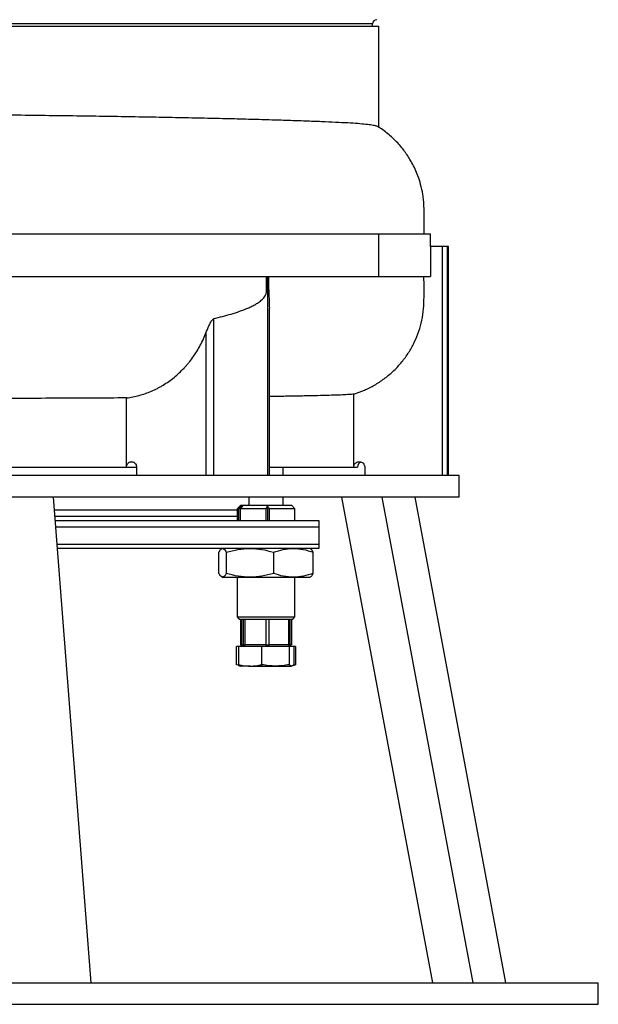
# Model space of a CAD drawing. Extents: x 4095 to 4895, y 2889 to 4868.
# Tile 2 of 8: x 4625 to 4895, y 2889 to 3349. Entities that reach past the tile are written whole.
import ezdxf

# ---------------------------------------------------------------- set-up
doc = ezdxf.new("R2010")
doc.units = 0
doc.header["$LTSCALE"] = 10
doc.header["$MEASUREMENT"] = 0
doc.layers.get('0').update_dxf_attribs({"linetype": 'CONTINUOUS'})

msp = doc.modelspace()

# ---------------------------------------------------------------- linework, layer by layer
at = {"color": 7, "linetype": 'Continuous'}
for p, q in [((4789.47, 3347.45), (4200.47, 3347.45)), ((4494.97, 3346.45), (4792.47, 3346.45)), ((4789.47, 3346.45), (4789.47, 3347.45)), ((4792.47, 3299.02), (4792.47, 3346.45)), ((4582.76, 3249.45), (4792.24, 3249.45)), ((4792.24, 3249.45), (4816.58, 3249.45)), ((4792.24, 3249.45), (4792.24, 3229.45)), ((4816.58, 3243.45), (4816.58, 3249.45)), ((4816.55, 3243.45), (4816.55, 3229.45)), ((4822.27, 3243.45), (4816.55, 3243.45)), ((4824.49, 3243.45), (4822.27, 3243.45)), ((4822.27, 3136.45), (4822.27, 3243.45)), ((4824.97, 3243.45), (4824.49, 3243.45)), ((4824.49, 3136.45), (4824.49, 3243.45)), ((4824.97, 3136.45), (4824.97, 3243.45)), ((4582.76, 3229.45), (4792.24, 3229.45)), ((4740.58, 3136.45), (4740.58, 3229.45)), ((4792.24, 3229.45), (4816.55, 3229.45)), ((4741.35, 3136.45), (4741.35, 3214.74)), ((4715.37, 3136.45), (4715.37, 3209.8)), ((4711.87, 3136.45), (4711.87, 3203.47)), ((4780.72, 3140.45), (4780.72, 3174.52)), ((4674.61, 3140.45), (4674.61, 3172.74)), ((4526.67, 3140.45), (4674.61, 3140.45)), ((4674.61, 3140.45), (4679.35, 3140.45)), ((4679.26, 3140.45), (4679.26, 3136.45)), ((4741.35, 3140.45), (4780.72, 3140.45)), ((4747.8, 3136.45), (4747.8, 3140.45)), ((4780.72, 3140.45), (4782.47, 3140.45)), ((4785.9, 3140.45), (4785.9, 3136.45)), ((4829.97, 3136.45), (4159.97, 3136.45)), ((4829.97, 3126.45), (4829.97, 3136.45)), ((4829.97, 3126.45), (4159.97, 3126.45)), ((4658.1, 2899.45), (4640.51, 3126.45)), ((4731.8, 3126.45), (4731.8, 3122.45)), ((4747.8, 3122.45), (4747.8, 3126.45)), ((4817.67, 2899.45), (4775.22, 3126.45)), ((4836.52, 2899.45), (4794.07, 3126.45)), ((4851.83, 2899.45), (4809.38, 3126.45)), ((4640.97, 3120.45), (4726.3, 3120.45)), ((4727.8, 3122.45), (4726.3, 3120.95)), ((4726.3, 3120.95), (4726.3, 3115.45)), ((4727.11, 3120.95), (4726.3, 3120.95)), ((4727.11, 3120.95), (4728.3, 3122.25)), ((4727.11, 3115.45), (4727.11, 3120.95)), ((4728.89, 3122.25), (4727.7, 3120.95)), ((4739.78, 3120.95), (4727.7, 3120.95)), ((4727.7, 3120.95), (4727.7, 3115.45)), ((4751.8, 3122.45), (4727.8, 3122.45)), ((4728.3, 3122.25), (4728.89, 3122.25)), ((4728.3, 3122.25), (4728.3, 3121.61)), ((4739.78, 3120.95), (4740.46, 3122.27)), ((4739.78, 3115.45), (4739.78, 3120.95)), ((4740.46, 3122.27), (4740.46, 3115.45)), ((4753.3, 3120.95), (4741.28, 3120.95)), ((4741.28, 3120.95), (4741.28, 3115.45)), ((4753.3, 3120.95), (4751.8, 3122.45)), ((4753.3, 3115.45), (4753.3, 3120.95)), ((4641.21, 3117.45), (4726.3, 3117.45)), ((4641.59, 3112.45), (4764.47, 3112.45)), ((4764.47, 3112.45), (4764.47, 3104.45)), ((4642.21, 3104.45), (4764.47, 3104.45)), ((4764.47, 3102.45), (4642.37, 3102.45)), ((4717.78, 3090.78), (4717.78, 3100.62)), ((4719.3, 3102.45), (4719.02, 3102.29)), ((4721.27, 3090.78), (4721.27, 3100.62)), ((4743.29, 3100.62), (4743.29, 3090.78)), ((4760.58, 3102.29), (4760.3, 3102.45)), ((4761.82, 3090.78), (4761.82, 3100.62)), ((4719.02, 3089.11), (4719.3, 3088.95)), ((4719.3, 3088.95), (4719.52, 3088.95)), ((4719.52, 3088.95), (4732.28, 3088.95)), ((4726.3, 3088.95), (4726.3, 3070.45)), ((4732.28, 3088.95), (4752.55, 3088.95)), ((4752.55, 3088.95), (4760.3, 3088.95)), ((4753.3, 3070.45), (4753.3, 3088.95)), ((4760.3, 3088.95), (4760.58, 3089.11)), ((4726.3, 3070.45), (4727.3, 3069.45)), ((4726.3, 3070.45), (4740.53, 3070.45)), ((4727.3, 3069.45), (4752.3, 3069.45)), ((4727.93, 3069.45), (4727.93, 3057.45)), ((4728.44, 3057.45), (4728.44, 3069.45)), ((4728.52, 3057.45), (4728.52, 3069.45)), ((4729.11, 3069.45), (4729.11, 3057.45)), ((4730.02, 3057.45), (4730.02, 3069.45)), ((4739.63, 3069.45), (4739.63, 3057.45)), ((4740.53, 3070.45), (4753.3, 3070.45)), ((4741.29, 3057.45), (4741.29, 3069.45)), ((4750.32, 3069.45), (4750.32, 3057.45)), ((4751.08, 3057.45), (4751.08, 3069.45)), ((4751.68, 3069.45), (4751.68, 3057.45)), ((4752.3, 3069.45), (4753.3, 3070.45)), ((4726.91, 3056.65), (4726.03, 3056.65)), ((4726.03, 3048.12), (4726.03, 3056.65)), ((4726.91, 3056.65), (4726.91, 3048.12)), ((4737.76, 3056.65), (4726.91, 3056.65)), ((4727.93, 3057.45), (4728.44, 3057.45)), ((4728.56, 3057.45), (4728.09, 3056.65)), ((4728.52, 3057.45), (4728.44, 3057.45)), ((4728.56, 3057.45), (4728.52, 3057.45)), ((4728.94, 3057.45), (4728.56, 3057.45)), ((4729.11, 3057.45), (4728.94, 3057.45)), ((4729.11, 3057.45), (4730.02, 3057.45)), ((4732.74, 3057.45), (4730.02, 3057.45)), ((4736.91, 3057.45), (4732.74, 3057.45)), ((4739.63, 3057.45), (4736.91, 3057.45)), ((4737.76, 3048.12), (4737.76, 3056.65)), ((4750.65, 3056.65), (4737.76, 3056.65)), ((4739.63, 3057.45), (4741.29, 3057.45)), ((4743.85, 3057.45), (4741.29, 3057.45)), ((4747.76, 3057.45), (4743.85, 3057.45)), ((4750.32, 3057.45), (4747.76, 3057.45)), ((4750.32, 3057.45), (4751.08, 3057.45)), ((4750.65, 3056.65), (4750.65, 3048.12)), ((4752.69, 3056.65), (4750.65, 3056.65)), ((4751.51, 3056.65), (4751.05, 3057.45)), ((4751.68, 3057.45), (4751.08, 3057.45)), ((4752.69, 3056.65), (4752.69, 3048.12)), ((4753.57, 3056.65), (4752.69, 3056.65)), ((4753.57, 3056.65), (4753.57, 3048.12)), ((4727.2, 3047.84), (4726.03, 3048.12)), ((4726.72, 3047.88), (4726.03, 3048.12)), ((4726.71, 3047.85), (4727.8, 3047.45)), ((4732.33, 3047.45), (4727.8, 3047.45)), ((4732.33, 3047.45), (4744.2, 3047.45)), ((4744.2, 3047.45), (4751.67, 3047.45)), ((4125.42, 2899.45), (4894.97, 2899.45)), ((4894.97, 2889.45), (4894.97, 2899.45)), ((4125.42, 2889.45), (4894.97, 2889.45))]:
    msp.add_line(p, q, dxfattribs=at)
for centre, radius, start in [((4791.47, 3347.45), 2, 90), ((4784.97, 3140.45), 2.5, 109.5546)]:
    msp.add_arc(centre, radius, start, 180, dxfattribs=at)
for points, knots in [([(4792.1, 3299.37), (4791.96, 3299.46), (4791.61, 3299.7), (4789.98, 3300.06), (4787.34, 3300.45), (4783.79, 3300.81), (4779.32, 3301.12), (4773.9, 3301.41), (4767.52, 3301.7), (4760.32, 3301.99), (4752.35, 3302.27), (4743.68, 3302.55), (4734.15, 3302.82), (4723.76, 3303.09), (4712.54, 3303.35), (4700.72, 3303.61), (4688.36, 3303.84), (4675.53, 3304.07), (4662.01, 3304.28), (4647.83, 3304.49), (4633.02, 3304.68), (4617.91, 3304.86), (4602.55, 3305.03), (4587.01, 3305.18), (4571.03, 3305.32), (4554.66, 3305.45), (4537.94, 3305.58), (4521.24, 3305.71), (4504.62, 3305.82), (4488.12, 3305.93), (4471.49, 3306.03), (4454.77, 3306.13), (4438.02, 3306.21), (4421.62, 3306.29), (4405.6, 3306.35), (4390.01, 3306.4), (4374.59, 3306.44), (4359.41, 3306.47), (4344.55, 3306.49), (4333.09, 3306.5), (4326.8, 3306.5), (4325.1, 3306.49)], [0, 0, 0, 0, 0.016155, 0.042864, 0.068801, 0.094758, 0.120696, 0.147387, 0.1741, 0.200791, 0.22672, 0.252669, 0.278599, 0.305281, 0.331985, 0.358667, 0.384599, 0.410551, 0.436483, 0.463168, 0.489875, 0.516561, 0.542489, 0.568437, 0.594365, 0.621046, 0.647749, 0.67443, 0.700357, 0.726304, 0.75223, 0.77891, 0.805612, 0.832292, 0.858217, 0.884163, 0.910089, 0.936768, 0.963468, 0.990147, 1, 1, 1, 1]), ([(4813.58, 3249.45), (4813.58, 3249.69), (4813.58, 3251.57), (4813.58, 3254.76), (4813.58, 3258.77), (4813.59, 3262.09), (4813.38, 3265.01), (4812.94, 3268.47), (4812.12, 3272.29), (4810.85, 3276.25), (4809.46, 3279.62), (4808.08, 3282.37), (4806.7, 3284.75), (4805.28, 3286.91), (4803.64, 3289.12), (4801.22, 3292), (4797.74, 3295.35), (4794.48, 3298.04), (4792.42, 3299.18), (4792.1, 3299.37)], [0, 0, 0, 0, 0.012434, 0.098301, 0.166331, 0.221304, 0.27187, 0.319048, 0.403676, 0.475989, 0.536517, 0.594089, 0.637138, 0.680759, 0.728738, 0.781053, 0.876856, 0.980322, 1, 1, 1, 1]), ([(4715.37, 3209.8), (4718.13, 3210.45), (4720.84, 3211.15), (4724.81, 3212.34), (4726.12, 3212.76), (4728.71, 3213.67), (4729.98, 3214.16), (4731.87, 3214.97), (4732.5, 3215.26), (4733.73, 3215.87), (4734.34, 3216.19), (4735.54, 3216.89), (4736.13, 3217.26), (4736.99, 3217.89), (4737.27, 3218.11), (4737.82, 3218.58), (4738.09, 3218.83), (4738.61, 3219.38), (4738.86, 3219.67), (4739.31, 3220.32), (4739.52, 3220.68), (4739.77, 3221.29), (4739.84, 3221.5), (4739.94, 3221.95), (4739.97, 3222.17), (4739.99, 3222.52), (4739.99, 3222.64), (4739.99, 3222.87), (4739.99, 3223.23), (4739.99, 3225.46), (4739.99, 3227.57), (4739.99, 3229.45)], [0, 0, 0, 0, 0.25, 0.25, 0.375, 0.375, 0.5, 0.5, 0.5625, 0.5625, 0.625, 0.625, 0.6875, 0.6875, 0.71875, 0.71875, 0.75, 0.75, 0.78125, 0.78125, 0.8125, 0.8125, 0.828125, 0.828125, 0.84375, 0.84375, 0.851563, 0.851563, 0.859375, 0.875, 1, 1, 1, 1]), ([(4740.99, 3229.45), (4740.98, 3228.2), (4740.98, 3225.7), (4741.02, 3221.95), (4741.26, 3218.28), (4741.31, 3215.91), (4741.34, 3214.74)], [0, 0, 0, 0, 0.252936, 0.505284, 0.757023, 1, 1, 1, 1]), ([(4780.72, 3174.52), (4782.39, 3175.09), (4785.75, 3176.24), (4790.5, 3178.67), (4794.99, 3181.59), (4799.12, 3185.04), (4802.84, 3188.97), (4806.06, 3193.25), (4808.71, 3197.85), (4810.8, 3202.66), (4812.37, 3207.74), (4813.27, 3213.06), (4813.59, 3218.51), (4813.59, 3223.98), (4813.56, 3227.63), (4813.54, 3229.45)], [0, 0, 0, 0, 0.077578, 0.155387, 0.232944, 0.310679, 0.388674, 0.466388, 0.540964, 0.615792, 0.690356, 0.767366, 0.844705, 0.922444, 1, 1, 1, 1]), ([(4711.87, 3203.47), (4712.09, 3204.05), (4712.32, 3204.62), (4712.8, 3205.76), (4713.05, 3206.33), (4713.46, 3207.17), (4713.6, 3207.46), (4713.89, 3208.01), (4714.04, 3208.29), (4714.36, 3208.82), (4714.53, 3209.07), (4714.82, 3209.42), (4714.92, 3209.52), (4715.14, 3209.7), (4715.26, 3209.77), (4715.37, 3209.8)], [0, 0, 0, 0, 0.25, 0.25, 0.5, 0.5, 0.625, 0.625, 0.75, 0.75, 0.875, 0.875, 0.9375, 0.9375, 1, 1, 1, 1]), ([(4674.61, 3172.74), (4676.62, 3172.99), (4678.59, 3173.38), (4682.47, 3174.44), (4684.37, 3175.11), (4687.18, 3176.31), (4688.11, 3176.75), (4689.48, 3177.46), (4689.94, 3177.71), (4690.85, 3178.21), (4691.3, 3178.48), (4693.51, 3179.82), (4695.21, 3181.03), (4698.46, 3183.67), (4700.01, 3185.12), (4701.85, 3187.08), (4702.21, 3187.48), (4702.93, 3188.3), (4703.28, 3188.72), (4704.32, 3189.98), (4704.98, 3190.85), (4706.88, 3193.52), (4708.04, 3195.38), (4710.13, 3199.29), (4711.06, 3201.34), (4711.87, 3203.47)], [0, 0, 0, 0, 0.125, 0.125, 0.25, 0.25, 0.3125, 0.3125, 0.34375, 0.34375, 0.375, 0.375, 0.5, 0.5, 0.625, 0.625, 0.65625, 0.65625, 0.6875, 0.6875, 0.75, 0.75, 0.875, 0.875, 1, 1, 1, 1]), ([(4780.72, 3174.52), (4780.57, 3174.5), (4779.81, 3174.42), (4777.98, 3174.28), (4774.71, 3174.1), (4770.53, 3173.95), (4765.42, 3173.82), (4759.41, 3173.69), (4752.65, 3173.56), (4746.62, 3173.46), (4742.66, 3173.4), (4741.35, 3173.38)], [0, 0, 0, 0, 0.032035, 0.160779, 0.289622, 0.418366, 0.550851, 0.683443, 0.815928, 0.93911, 1, 1, 1, 1]), ([(4674.61, 3172.74), (4664.07, 3172.67), (4652.99, 3172.62), (4635.56, 3172.55), (4629.62, 3172.53), (4622.01, 3172.51), (4620.48, 3172.5), (4617.41, 3172.5), (4615.86, 3172.49), (4611.2, 3172.48), (4608.08, 3172.47), (4592.4, 3172.44), (4579.6, 3172.42), (4553.51, 3172.4), (4540.22, 3172.4), (4526.67, 3172.4)], [0, 0, 0, 0, 0.25, 0.25, 0.375, 0.375, 0.40625, 0.40625, 0.4375, 0.4375, 0.5, 0.5, 0.75, 0.75, 1, 1, 1, 1]), ([(4674.61, 3140.45), (4674.61, 3140.62), (4674.63, 3140.79), (4674.69, 3141.12), (4674.74, 3141.28), (4674.87, 3141.59), (4674.94, 3141.73), (4675.12, 3142.01), (4675.22, 3142.13), (4675.43, 3142.36), (4675.55, 3142.46), (4675.81, 3142.64), (4675.94, 3142.71), (4676.21, 3142.83), (4676.36, 3142.87), (4676.64, 3142.93), (4676.79, 3142.95), (4677.08, 3142.95), (4677.23, 3142.93), (4677.52, 3142.87), (4677.66, 3142.83), (4677.94, 3142.71), (4678.07, 3142.64), (4678.32, 3142.46), (4678.44, 3142.36), (4678.77, 3142.02), (4678.95, 3141.75), (4679.13, 3141.28), (4679.18, 3141.12), (4679.24, 3140.79), (4679.26, 3140.62), (4679.26, 3140.45)], [0, 0, 0, 0, 0.0625, 0.0625, 0.125, 0.125, 0.1875, 0.1875, 0.25, 0.25, 0.3125, 0.3125, 0.375, 0.375, 0.4375, 0.4375, 0.5, 0.5, 0.5625, 0.5625, 0.625, 0.625, 0.6875, 0.6875, 0.75, 0.75, 0.875, 0.875, 0.9375, 0.9375, 1, 1, 1, 1]), ([(4780.72, 3140.45), (4780.75, 3140.72), (4780.8, 3141.25), (4781.2, 3141.96), (4781.8, 3142.53), (4782.58, 3142.9), (4783.48, 3143), (4784.39, 3142.78), (4785.17, 3142.26), (4785.7, 3141.53), (4785.89, 3140.88), (4785.9, 3140.52), (4785.9, 3140.45)], [0, 0, 0, 0, 0.098368, 0.196655, 0.297803, 0.405544, 0.520077, 0.638703, 0.756326, 0.867998, 0.971959, 1, 1, 1, 1]), ([(4641.36, 3115.45), (4642.36, 3115.45), (4648.12, 3115.45), (4658.18, 3115.45), (4671.48, 3115.45), (4684.17, 3115.45), (4696.26, 3115.45), (4707.66, 3115.45), (4718.31, 3115.45), (4728.18, 3115.45), (4737.2, 3115.45), (4745.39, 3115.45), (4752.66, 3115.45), (4759.12, 3115.45), (4762.69, 3115.45), (4764.47, 3115.45)], [0, 0, 0, 0, 0.0171502, 0.0994984, 0.1818493, 0.2647584, 0.3476702, 0.4305793, 0.5134911, 0.5958394, 0.6781902, 0.759439, 0.8406904, 0.9203446, 1, 1, 1, 1]), ([(4764.47, 3115.45), (4764.47, 3115.42), (4764.47, 3115.36), (4764.47, 3114.92), (4764.47, 3114.3), (4764.47, 3113.8), (4764.47, 3113.23), (4764.47, 3112.82), (4764.47, 3112.54), (4764.47, 3112.45)], [0, 0, 0, 0, 0.300527, 0.606211, 0.726991, 0.863805, 0.917651, 0.972063, 1, 1, 1, 1]), ([(4717.78, 3100.62), (4718.06, 3101.15), (4718.49, 3101.96), (4718.93, 3102.13), (4719.07, 3102.19)], [0, 0, 0, 0, 0.665254, 1, 1, 1, 1]), ([(4719.52, 3102.45), (4719.82, 3102.36), (4720.41, 3102.17), (4720.98, 3101.14), (4721.27, 3100.62)], [0, 0, 0, 0, 0.494511, 1, 1, 1, 1]), ([(4721.27, 3100.62), (4723.06, 3101.13), (4726.67, 3102.16), (4730.4, 3102.35), (4732.28, 3102.45)], [0, 0, 0, 0, 0.495458, 1, 1, 1, 1]), ([(4732.28, 3102.45), (4734.12, 3102.36), (4737.85, 3102.17), (4741.46, 3101.14), (4743.29, 3100.62)], [0, 0, 0, 0, 0.49451, 1, 1, 1, 1]), ([(4743.29, 3100.62), (4744.79, 3101.13), (4747.83, 3102.16), (4750.97, 3102.35), (4752.55, 3102.45)], [0, 0, 0, 0, 0.495459, 1, 1, 1, 1]), ([(4752.55, 3102.45), (4754.11, 3102.36), (4757.25, 3102.17), (4760.28, 3101.14), (4761.82, 3100.62)], [0, 0, 0, 0, 0.494511, 1, 1, 1, 1]), ([(4761.82, 3100.62), (4761.54, 3101.15), (4761.11, 3101.96), (4760.67, 3102.13), (4760.53, 3102.19)], [0, 0, 0, 0, 0.665253, 1, 1, 1, 1]), ([(4764.47, 3104.45), (4764.47, 3104.32), (4764.47, 3104.02), (4764.47, 3103.52), (4764.47, 3102.93), (4764.47, 3102.63), (4764.47, 3102.45)], [0, 0, 0, 0, 0.126122, 0.28321, 0.549796, 1, 1, 1, 1]), ([(4719.52, 3088.95), (4719.23, 3089.04), (4718.64, 3089.23), (4718.07, 3090.26), (4717.78, 3090.78)], [0, 0, 0, 0, 0.49451, 1, 1, 1, 1]), ([(4721.27, 3090.78), (4720.98, 3090.27), (4720.41, 3089.23), (4719.82, 3089.04), (4719.52, 3088.95)], [0, 0, 0, 0, 0.495458, 1, 1, 1, 1]), ([(4732.28, 3088.95), (4730.43, 3089.04), (4726.7, 3089.23), (4723.09, 3090.26), (4721.27, 3090.78)], [0, 0, 0, 0, 0.494511, 1, 1, 1, 1]), ([(4743.29, 3090.78), (4741.5, 3090.27), (4737.89, 3089.23), (4734.16, 3089.04), (4732.28, 3088.95)], [0, 0, 0, 0, 0.495458, 1, 1, 1, 1]), ([(4752.55, 3088.95), (4751, 3089.04), (4747.86, 3089.23), (4744.82, 3090.26), (4743.29, 3090.78)], [0, 0, 0, 0, 0.4945111, 1, 1, 1, 1]), ([(4761.82, 3090.78), (4760.32, 3090.27), (4757.28, 3089.23), (4754.14, 3089.04), (4752.55, 3088.95)], [0, 0, 0, 0, 0.495457, 1, 1, 1, 1]), ([(4760.53, 3089.2), (4760.67, 3089.25), (4761.11, 3089.43), (4761.53, 3090.23), (4761.82, 3090.78)], [0, 0, 0, 0, 0.3213, 1, 1, 1, 1]), ([(4726.91, 3048.12), (4727.81, 3047.93), (4729.6, 3047.55), (4731.42, 3047.48), (4732.33, 3047.45)], [0, 0, 0, 0, 0.498113, 1, 1, 1, 1]), ([(4726.91, 3048.12), (4727.08, 3047.93), (4727.42, 3047.55), (4727.76, 3047.48), (4727.93, 3047.45)], [0, 0, 0, 0, 0.498112, 1, 1, 1, 1]), ([(4732.33, 3047.45), (4733.24, 3047.48), (4735.06, 3047.55), (4736.86, 3047.93), (4737.76, 3048.12)], [0, 0, 0, 0, 0.497782, 1, 1, 1, 1]), ([(4744.2, 3047.45), (4743.13, 3047.48), (4740.96, 3047.55), (4738.83, 3047.93), (4737.76, 3048.12)], [0, 0, 0, 0, 0.497781, 1, 1, 1, 1]), ([(4750.65, 3048.12), (4749.59, 3047.93), (4747.45, 3047.55), (4745.29, 3047.48), (4744.2, 3047.45)], [0, 0, 0, 0, 0.498112, 1, 1, 1, 1]), ([(4751.67, 3047.45), (4751.5, 3047.48), (4751.16, 3047.55), (4750.82, 3047.93), (4750.65, 3048.12)], [0, 0, 0, 0, 0.497782, 1, 1, 1, 1]), ([(4752.69, 3048.12), (4752.52, 3047.93), (4752.18, 3047.55), (4751.84, 3047.48), (4751.67, 3047.45)], [0, 0, 0, 0, 0.498112, 1, 1, 1, 1]), ([(4753.57, 3048.12), (4753.11, 3047.91), (4752.65, 3047.69), (4752.18, 3047.63), (4752.18, 3047.63)], [0, 0, 0, 0, 0.983593, 1, 1, 1, 1])]:
    msp.add_open_spline(points, degree=3, knots=knots, dxfattribs=at)
msp.add_open_spline([(4740.46, 3122.27), (4740.74, 3121.83), (4741.01, 3121.39), (4741.28, 3120.95)], degree=3, dxfattribs=at)

doc.saveas('drawing.dxf')
